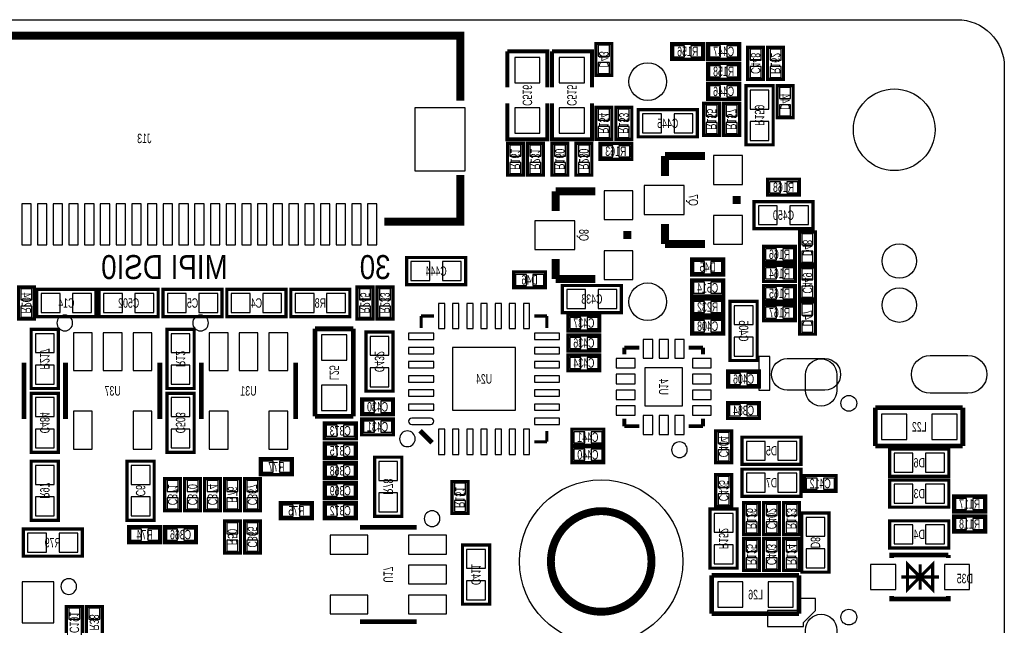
# Model space of a CAD drawing. Extents: x 0 to 85, y 0 to 56.
# Tile 8 of 8: x 53.7 to 85, y 36.7 to 56. Entities that reach past the tile are written whole.
import ezdxf
from ezdxf.enums import TextEntityAlignment as Align

# ---------------------------------------------------------------- set-up
doc = ezdxf.new("R2010")
doc.units = 0
for name, color, linetype in [('BG_OUTLINE', 12, 'CONTINUOUS'), ('BG_SILKSCREEN_BOTTOM', 150, 'CONTINUOUS'), ('PG_SILKSCREEN_BOTTOM', 150, 'CONTINUOUS'), ('PIN_BOTTOM', 202, 'CONTINUOUS'), ('RD_SILKSCREEN_BOTTOM', 150, 'CONTINUOUS')]:
    doc.layers.add(name, color=color, linetype=linetype)

msp = doc.modelspace()

# ---------------------------------------------------------------- linework, layer by layer
at = {"layer": 'BG_OUTLINE'}
msp.add_lwpolyline([(20.999958, 55.999888), (83.49996, 55.999888, -0.414214), (85.000084, 54.500018), (85.000084, 1.500124, -0.414249), (83.49996, 0), (1.500124, 0, -0.41426), (0, 1.500124), (0, 54.500018, -0.414229), (1.500124, 55.999888), (15.999968, 55.999888, -0.414239), (16.999966, 54.99989), (16.999966, 52.500022, 0.414244), (18.50009, 50.999898, 0.414203), (19.99996, 52.500022), (19.99996, 54.99989, -0.414224)], format="xyb", close=True, dxfattribs=at)
at = {"layer": 'BG_SILKSCREEN_BOTTOM'}
for points in [[(77.1906, 45.2882), (77.1906, 44.2214), (77.5462, 44.2214), (77.5462, 45.2882)], [(77.47, 36.703), (78.613, 36.703), (78.613, 36.83), (78.994, 37.211), (78.994, 37.592), (78.486, 37.592), (78.486, 37.211), (77.47, 37.211)]]:
    msp.add_lwpolyline(points, close=True, dxfattribs=at)
at = {"layer": 'PG_SILKSCREEN_BOTTOM'}
for points, const_width in [([(67.698036, 53.422982), (67.698036, 55.491888), (47.607931, 55.491888), (47.597949, 55.48188), (47.598051, 55.481779), (47.598051, 53.422982)], 0.254), ([(72.517, 55.245), (72.517, 54.229), (72.009, 54.229), (72.009, 55.245), (72.517, 55.245)], 0.1016), ([(74.422, 55.245), (75.438, 55.245), (75.438, 54.737), (74.422, 54.737), (74.422, 55.245)], 0.1016), ([(75.565, 55.245), (76.581, 55.245), (76.581, 54.737), (75.565, 54.737), (75.565, 55.245)], 0.1016), ([(76.835, 54.102), (76.835, 55.118), (77.343, 55.118), (77.343, 54.102), (76.835, 54.102)], 0.1016), ([(77.47, 54.102), (77.47, 55.118), (77.978, 55.118), (77.978, 54.102), (77.47, 54.102)], 0.1016), ([(70.46722, 53.848), (70.46722, 54.991), (69.19722, 54.991)], 0.127), ([(69.19722, 54.991), (69.19722, 53.848)], 0.127), ([(71.882, 53.848), (71.882, 54.991), (70.612, 54.991)], 0.127), ([(70.612, 54.991), (70.612, 53.848)], 0.127), ([(75.565, 54.61), (76.581, 54.61), (76.581, 54.102), (75.565, 54.102), (75.565, 54.61)], 0.1016), ([(75.565, 53.975), (76.581, 53.975), (76.581, 53.467), (75.565, 53.467), (75.565, 53.975)], 0.1016), ([(77.6478, 52.0192), (77.6478, 53.8988), (76.7842, 53.8988), (76.7842, 52.0192), (77.6478, 52.0192)], 0.1016), ([(77.7748, 52.8828), (77.7748, 53.8988), (78.2828, 53.8988), (78.2828, 52.8828), (77.7748, 52.8828)], 0.1016), ([(69.19722, 53.34), (69.19722, 52.197), (70.46722, 52.197), (70.46722, 53.34)], 0.127), ([(70.612, 53.34), (70.612, 52.197), (71.882, 52.197), (71.882, 53.34)], 0.127), ([(72.009, 52.197), (72.009, 53.213), (72.517, 53.213), (72.517, 52.197), (72.009, 52.197)], 0.1016), ([(72.644, 52.197), (72.644, 53.213), (73.152, 53.213), (73.152, 52.197), (72.644, 52.197)], 0.1016), ([(75.946, 53.34), (75.946, 52.324), (75.438, 52.324), (75.438, 53.34), (75.946, 53.34)], 0.1016), ([(76.581, 53.34), (76.581, 52.324), (76.073, 52.324), (76.073, 53.34), (76.581, 53.34)], 0.1016), ([(73.3552, 52.2732), (75.2348, 52.2732), (75.2348, 53.1368), (73.3552, 53.1368), (73.3552, 52.2732)], 0.1016), ([(69.19722, 51.054), (69.19722, 52.07), (69.70522, 52.07), (69.70522, 51.054), (69.19722, 51.054)], 0.1016), ([(69.83222, 51.054), (69.83222, 52.07), (70.34022, 52.07), (70.34022, 51.054), (69.83222, 51.054)], 0.1016), ([(70.612, 51.054), (70.612, 52.07), (71.12, 52.07), (71.12, 51.054), (70.612, 51.054)], 0.1016), ([(71.374, 51.054), (71.374, 52.07), (71.882, 52.07), (71.882, 51.054), (71.374, 51.054)], 0.1016), ([(72.136, 52.07), (73.152, 52.07), (73.152, 51.562), (72.136, 51.562), (72.136, 52.07)], 0.1016), ([(74.2061, 51.0286), (74.2061, 51.6636)], 0.254), ([(74.2061, 51.6636), (75.4761, 51.6636)], 0.254), ([(65.279143, 49.571885), (67.698036, 49.571885), (67.698036, 51.060782)], 0.254), ([(78.486, 50.419), (77.47, 50.419), (77.47, 50.927), (78.486, 50.927), (78.486, 50.419)], 0.1016), ([(70.7263, 49.911), (70.7263, 50.546)], 0.254), ([(70.7263, 50.546), (71.9963, 50.546)], 0.254), ([(76.4921, 50.3936), (76.4921, 50.1396)], 0.254), ([(77.0382, 49.3522), (78.9178, 49.3522), (78.9178, 50.2158), (77.0382, 50.2158), (77.0382, 49.3522)], 0.1016), ([(74.2061, 49.5046), (74.2061, 48.8696)], 0.254), ([(73.0123, 49.276), (73.0123, 49.022)], 0.254), ([(78.994, 49.2506), (78.994, 48.2346), (78.486, 48.2346), (78.486, 49.2506), (78.994, 49.2506)], 0.1016), ([(74.2061, 48.8696), (75.4761, 48.8696)], 0.254), ([(77.343, 48.7934), (78.359, 48.7934), (78.359, 48.2854), (77.343, 48.2854), (77.343, 48.7934)], 0.1016), ([(67.8688, 48.4378), (65.9892, 48.4378), (65.9892, 47.5742), (67.8688, 47.5742), (67.8688, 48.4378)], 0.1016), ([(70.7263, 48.387), (70.7263, 47.752)], 0.254), ([(76.073, 47.879), (75.057, 47.879), (75.057, 48.387), (76.073, 48.387), (76.073, 47.879)], 0.1016), ([(78.359, 47.6758), (77.343, 47.6758), (77.343, 48.1838), (78.359, 48.1838), (78.359, 47.6758)], 0.1016), ([(69.3928, 47.9806), (70.4088, 47.9806), (70.4088, 47.4726), (69.3928, 47.4726), (69.3928, 47.9806)], 0.1016), ([(78.994, 48.133), (78.994, 47.117), (78.486, 47.117), (78.486, 48.133), (78.994, 48.133)], 0.1016), ([(70.7263, 47.752), (71.9963, 47.752)], 0.254), ([(76.073, 47.2186), (75.057, 47.2186), (75.057, 47.7266), (76.073, 47.7266), (76.073, 47.2186)], 0.1016), ([(53.6448, 46.482), (53.6448, 47.498), (54.1528, 47.498), (54.1528, 46.482), (53.6448, 46.482)], 0.1016), ([(56.1086, 47.4218), (54.229, 47.4218), (54.229, 46.5582), (56.1086, 46.5582), (56.1086, 47.4218)], 0.1016), ([(56.2102, 46.5582), (58.0898, 46.5582), (58.0898, 47.4218), (56.2102, 47.4218), (56.2102, 46.5582)], 0.1016), ([(60.1218, 47.4218), (58.2422, 47.4218), (58.2422, 46.5582), (60.1218, 46.5582), (60.1218, 47.4218)], 0.1016), ([(60.2742, 46.5582), (62.1538, 46.5582), (62.1538, 47.4218), (60.2742, 47.4218), (60.2742, 46.5582)], 0.1016), ([(62.3062, 46.5582), (64.1858, 46.5582), (64.1858, 47.4218), (62.3062, 47.4218), (62.3062, 46.5582)], 0.1016), ([(64.4144, 46.482), (64.4144, 47.498), (64.9224, 47.498), (64.9224, 46.482), (64.4144, 46.482)], 0.1016), ([(65.0494, 46.482), (65.0494, 47.498), (65.5574, 47.498), (65.5574, 46.482), (65.0494, 46.482)], 0.1016), ([(70.9422, 46.6852), (72.8218, 46.6852), (72.8218, 47.5488), (70.9422, 47.5488), (70.9422, 46.6852)], 0.1016), ([(78.359, 47.0408), (77.343, 47.0408), (77.343, 47.5488), (78.359, 47.5488), (78.359, 47.0408)], 0.1016), ([(76.073, 46.609), (75.057, 46.609), (75.057, 47.117), (76.073, 47.117), (76.073, 46.609)], 0.1016), ([(77.1398, 45.1612), (77.1398, 47.0408), (76.2762, 47.0408), (76.2762, 45.1612), (77.1398, 45.1612)], 0.1016), ([(78.359, 46.4312), (77.343, 46.4312), (77.343, 46.9392), (78.359, 46.9392), (78.359, 46.4312)], 0.1016), ([(78.486, 45.9994), (78.486, 47.0154), (78.994, 47.0154), (78.994, 45.9994), (78.486, 45.9994)], 0.1016), ([(66.453004, 46.576996), (66.866287, 46.576996)], 0.100101), ([(66.453004, 46.576996), (66.453004, 46.191703)], 0.100101), ([(70.452996, 46.576996), (70.0532, 46.576996)], 0.100101), ([(70.452996, 46.576996), (70.452996, 46.191703)], 0.100101), ([(71.12, 46.609), (72.136, 46.609), (72.136, 46.101), (71.12, 46.101), (71.12, 46.609)], 0.1016), ([(75.057, 46.5074), (76.073, 46.5074), (76.073, 45.9994), (75.057, 45.9994), (75.057, 46.5074)], 0.1016), ([(54.9148, 44.2722), (54.9148, 46.1518), (54.0512, 46.1518), (54.0512, 44.2722), (54.9148, 44.2722)], 0.1016), ([(59.2328, 44.2722), (59.2328, 46.1518), (58.3692, 46.1518), (58.3692, 44.2722), (59.2328, 44.2722)], 0.1016), ([(64.29756, 46.16958), (63.07836, 46.16958)], 0.1524), ([(63.07836, 46.16958), (63.07836, 43.38828)], 0.1524), ([(64.29756, 43.38828), (64.29756, 46.16958)], 0.1524), ([(65.55994, 44.18584), (65.55994, 46.06544), (64.69634, 46.06544), (64.69634, 44.18584), (65.55994, 44.18584)], 0.1016), ([(71.12, 45.974), (72.136, 45.974), (72.136, 45.466), (71.12, 45.466), (71.12, 45.974)], 0.1016), ([(72.91799, 45.57301), (72.91799, 45.356907)], 0.127), ([(72.91799, 45.57301), (73.391192, 45.57301)], 0.127), ([(75.41801, 45.57301), (74.957407, 45.57301)], 0.127), ([(75.41801, 45.57301), (75.41801, 45.356907)], 0.127), ([(53.823997, 43.296002), (53.823997, 45.095998)], 0.150012), ([(55.142003, 45.095998), (55.142003, 43.296002)], 0.150012), ([(58.141997, 43.296002), (58.141997, 45.095998)], 0.150012), ([(59.460003, 45.095998), (59.460003, 43.296002)], 0.150012), ([(62.459997, 43.296002), (62.459997, 45.095998)], 0.150012), ([(71.12, 45.339), (72.136, 45.339), (72.136, 44.831), (71.12, 44.831), (71.12, 45.339)], 0.1016), ([(76.2, 44.827012), (77.216, 44.827012), (77.216, 44.319012), (76.2, 44.319012), (76.2, 44.827012)], 0.1016), ([(54.0512, 44.1198), (54.0512, 42.2402), (54.9148, 42.2402), (54.9148, 44.1198), (54.0512, 44.1198)], 0.1016), ([(58.3692, 44.1198), (58.3692, 42.2402), (59.2328, 42.2402), (59.2328, 44.1198), (58.3692, 44.1198)], 0.1016), ([(65.57518, 43.434), (64.55918, 43.434), (64.55918, 43.942), (65.57518, 43.942), (65.57518, 43.434)], 0.1016), ([(76.2, 43.826989), (77.216, 43.826989), (77.216, 43.318989), (76.2, 43.318989), (76.2, 43.826989)], 0.1016), ([(83.6803, 43.6626), (80.899, 43.6626)], 0.1524), ([(80.899, 43.6626), (80.899, 42.4434)], 0.1524), ([(83.6803, 42.4434), (83.6803, 43.6626)], 0.1524), ([(63.07836, 43.38828), (64.29756, 43.38828)], 0.1524), ([(63.373, 43.18), (64.389, 43.18), (64.389, 42.672), (63.373, 42.672), (63.373, 43.18)], 0.1016), ([(65.57518, 42.799), (64.55918, 42.799), (64.55918, 43.307), (65.57518, 43.307), (65.57518, 42.799)], 0.1016), ([(72.91799, 43.07299), (72.91799, 43.306695)], 0.127), ([(75.41801, 43.07299), (75.41801, 43.306695)], 0.127), ([(66.421, 42.926), (66.802, 42.545)], 0.1524), ([(70.452996, 42.577004), (70.452996, 42.920412)], 0.100101), ([(71.247, 42.9768), (72.263, 42.9768), (72.263, 42.4688), (71.247, 42.4688), (71.247, 42.9768)], 0.1016), ([(72.91799, 43.07299), (73.391192, 43.07299)], 0.127), ([(75.41801, 43.07299), (74.957407, 43.07299)], 0.127), ([(76.327, 42.926), (76.327, 41.91), (75.819, 41.91), (75.819, 42.926), (76.327, 42.926)], 0.1016), ([(63.373, 42.545), (64.389, 42.545), (64.389, 42.037), (63.373, 42.037), (63.373, 42.545)], 0.1016), ([(70.452996, 42.577004), (70.0532, 42.577004)], 0.100101), ([(76.6572, 41.8592), (78.5368, 41.8592), (78.5368, 42.7228), (76.6572, 42.7228), (76.6572, 41.8592)], 0.1016), ([(71.247, 42.418), (72.263, 42.418), (72.263, 41.91), (71.247, 41.91), (71.247, 42.418)], 0.1016), ([(80.899, 42.4434), (83.6803, 42.4434)], 0.1524), ([(81.3562, 41.4782), (83.2358, 41.4782), (83.2358, 42.3418), (81.3562, 42.3418), (81.3562, 41.4782)], 0.1016), ([(54.9148, 40.0812), (54.9148, 41.9608), (54.0512, 41.9608), (54.0512, 40.0812), (54.9148, 40.0812)], 0.1016), ([(57.0992, 41.9608), (57.0992, 40.0812), (57.9628, 40.0812), (57.9628, 41.9608), (57.0992, 41.9608)], 0.1016), ([(61.341, 42.037), (62.357, 42.037), (62.357, 41.529), (61.341, 41.529), (61.341, 42.037)], 0.1016), ([(64.9732, 42.0878), (64.9732, 40.2082), (65.8368, 40.2082), (65.8368, 42.0878), (64.9732, 42.0878)], 0.1016), ([(64.389, 41.402), (63.373, 41.402), (63.373, 41.91), (64.389, 41.91), (64.389, 41.402)], 0.1016), ([(76.6572, 40.8432), (78.5368, 40.8432), (78.5368, 41.7068), (76.6572, 41.7068), (76.6572, 40.8432)], 0.1016), ([(58.801, 41.402), (58.801, 40.386), (58.293, 40.386), (58.293, 41.402), (58.801, 41.402)], 0.1016), ([(59.436, 41.402), (59.436, 40.386), (58.928, 40.386), (58.928, 41.402), (59.436, 41.402)], 0.1016), ([(60.071, 41.402), (60.071, 40.386), (59.563, 40.386), (59.563, 41.402), (60.071, 41.402)], 0.1016), ([(60.198, 40.386), (60.198, 41.402), (60.706, 41.402), (60.706, 40.386), (60.198, 40.386)], 0.1016), ([(61.341, 41.402), (61.341, 40.386), (60.833, 40.386), (60.833, 41.402), (61.341, 41.402)], 0.1016), ([(67.43446, 40.2971), (67.43446, 41.3131), (67.94246, 41.3131), (67.94246, 40.2971), (67.43446, 40.2971)], 0.1016), ([(75.819, 40.513), (75.819, 41.529), (76.327, 41.529), (76.327, 40.513), (75.819, 40.513)], 0.1016), ([(79.6544, 40.9956), (78.6384, 40.9956), (78.6384, 41.5036), (79.6544, 41.5036), (79.6544, 40.9956)], 0.1016), ([(81.3562, 40.495245), (83.2358, 40.495245), (83.2358, 41.358845), (81.3562, 41.358845), (81.3562, 40.495245)], 0.1016), ([(64.389, 40.767), (63.373, 40.767), (63.373, 41.275), (64.389, 41.275), (64.389, 40.767)], 0.1016), ([(83.3882, 40.850845), (84.4042, 40.850845), (84.4042, 40.342845), (83.3882, 40.342845), (83.3882, 40.850845)], 0.1016), ([(61.976, 40.64), (62.992, 40.64), (62.992, 40.132), (61.976, 40.132), (61.976, 40.64)], 0.1016), ([(64.389, 40.132), (63.373, 40.132), (63.373, 40.64), (64.389, 40.64), (64.389, 40.132)], 0.1016), ([(75.6412, 40.4368), (75.6412, 38.5572), (76.5048, 38.5572), (76.5048, 40.4368), (75.6412, 40.4368)], 0.1016), ([(77.216, 40.64), (77.216, 39.624), (76.708, 39.624), (76.708, 40.64), (77.216, 40.64)], 0.1016), ([(77.851, 40.64), (77.851, 39.624), (77.343, 39.624), (77.343, 40.64), (77.851, 40.64)], 0.1016), ([(78.486, 40.64), (78.486, 39.624), (77.978, 39.624), (77.978, 40.64), (78.486, 40.64)], 0.1016), ([(60.198, 39.0398), (60.198, 40.0558), (60.706, 40.0558), (60.706, 39.0398), (60.198, 39.0398)], 0.1016), ([(61.341, 40.0558), (61.341, 39.0398), (60.833, 39.0398), (60.833, 40.0558), (61.341, 40.0558)], 0.1016), ([(79.4258, 38.4302), (79.4258, 40.3098), (78.5622, 40.3098), (78.5622, 38.4302), (79.4258, 38.4302)], 0.1016), ([(81.3562, 39.199845), (83.2358, 39.199845), (83.2358, 40.063445), (81.3562, 40.063445), (81.3562, 39.199845)], 0.1016), ([(83.3882, 40.215845), (84.4042, 40.215845), (84.4042, 39.707845), (83.3882, 39.707845), (83.3882, 40.215845)], 0.1016), ([(53.7972, 38.9382), (55.6768, 38.9382), (55.6768, 39.8018), (53.7972, 39.8018), (53.7972, 38.9382)], 0.1016), ([(58.166, 39.37), (57.15, 39.37), (57.15, 39.878), (58.166, 39.878), (58.166, 39.37)], 0.1016), ([(58.293, 39.878), (59.309, 39.878), (59.309, 39.37), (58.293, 39.37), (58.293, 39.878)], 0.1016), ([(66.304998, 39.853997), (64.505002, 39.853997)], 0.150012), ([(76.708, 38.481), (76.708, 39.497), (77.216, 39.497), (77.216, 38.481), (76.708, 38.481)], 0.1016), ([(77.343, 38.481), (77.343, 39.497), (77.851, 39.497), (77.851, 38.481), (77.343, 38.481)], 0.1016), ([(77.978, 38.481), (77.978, 39.497), (78.486, 39.497), (78.486, 38.481), (77.978, 38.481)], 0.1016), ([(67.7672, 39.2938), (67.7672, 37.4142), (68.6308, 37.4142), (68.6308, 39.2938), (67.7672, 39.2938)], 0.1016), ([(83.221398, 38.976986), (81.421402, 38.976986), (81.421402, 38.876986)], 0.150012), ([(83.221398, 38.976986), (83.221398, 38.876986)], 0.150012), ([(82.3214, 38.276987), (82.721399, 37.876988), (82.721399, 38.676986), (82.3214, 38.276987), (81.921401, 38.676986), (81.921401, 37.876988), (82.3214, 38.276987)], 0.1), ([(82.3214, 37.876988), (82.3214, 38.676986)], 0.1), ([(78.4733, 38.3286), (75.692, 38.3286)], 0.1524), ([(75.692, 38.3286), (75.692, 37.1094)], 0.1524), ([(78.4733, 37.1094), (78.4733, 38.3286)], 0.1524), ([(82.921399, 38.276987), (81.721401, 38.276987)], 0.1), ([(83.221398, 37.676988), (83.221398, 37.576989), (81.421402, 37.576989), (81.421402, 37.676988)], 0.150012), ([(55.6768, 37.338), (55.6768, 36.322), (55.1688, 36.322), (55.1688, 37.338), (55.6768, 37.338)], 0.1016), ([(56.3118, 37.338), (56.3118, 36.322), (55.8038, 36.322), (55.8038, 37.338), (56.3118, 37.338)], 0.1016), ([(75.692, 37.1094), (78.4733, 37.1094)], 0.1524), ([(64.505002, 36.854003), (66.304998, 36.854003)], 0.150012)]:
    msp.add_lwpolyline(points, dxfattribs=dict(at, const_width=const_width))
for points in [[(55.367987, 46.355, 1), (54.868009, 46.355009, 1)], [(59.685987, 46.355, 1), (59.186009, 46.355009, 1)], [(66.264587, 42.672, 1), (65.764602, 42.671994, 1)], [(74.917986, 42.323004, 1), (74.418014, 42.322996, 1)], [(67.051987, 40.132, 1), (66.552022, 40.132004, 1)], [(55.494987, 37.973, 1), (54.99502, 37.973005, 1)]]:
    msp.add_lwpolyline(points, format="xyb", close=True, dxfattribs=at)
at = {"layer": 'PG_SILKSCREEN_BOTTOM', "const_width": 0.250012}
msp.add_lwpolyline([(73.778593, 38.770306, 0.999996), (70.578599, 38.770306, 1.000004), (73.778593, 38.770306)], format="xyb", dxfattribs=at)
at = {"layer": 'PIN_BOTTOM'}
for points in [[(72.438006, 55.187088), (72.087994, 55.187088), (72.087994, 54.837076), (72.438006, 54.837076)], [(74.479912, 55.166006), (74.479912, 54.815994), (74.829924, 54.815994), (74.829924, 55.166006)], [(75.030076, 55.166006), (75.030076, 54.815994), (75.380088, 54.815994), (75.380088, 55.166006)], [(75.622887, 55.166006), (75.622887, 54.815994), (75.972899, 54.815994), (75.972899, 55.166006)], [(76.173101, 55.166006), (76.173101, 54.815994), (76.523113, 54.815994), (76.523113, 55.166006)], [(76.913994, 54.710101), (77.264006, 54.710101), (77.264006, 55.060113), (76.913994, 55.060113)], [(77.548994, 54.710076), (77.899006, 54.710076), (77.899006, 55.060088), (77.548994, 55.060088)], [(70.23227, 54.79415), (69.43217, 54.79415), (69.43217, 53.99405), (70.23227, 53.99405)], [(71.64705, 54.79415), (70.84695, 54.79415), (70.84695, 53.99405), (71.64705, 53.99405)], [(72.438006, 54.636924), (72.087994, 54.636924), (72.087994, 54.286912), (72.438006, 54.286912)], [(75.622912, 54.531006), (75.622912, 54.180994), (75.972924, 54.180994), (75.972924, 54.531006)], [(76.173076, 54.531006), (76.173076, 54.180994), (76.523088, 54.180994), (76.523088, 54.531006)], [(76.913994, 54.159887), (77.264006, 54.159887), (77.264006, 54.509899), (76.913994, 54.509899)], [(77.548994, 54.159912), (77.899006, 54.159912), (77.899006, 54.509924), (77.548994, 54.509924)], [(75.622887, 53.896006), (75.622887, 53.545994), (75.972899, 53.545994), (75.972899, 53.896006)], [(76.173101, 53.896006), (76.173101, 53.545994), (76.523113, 53.545994), (76.523113, 53.896006)], [(76.916305, 53.159203), (77.515695, 53.159203), (77.515695, 53.758592), (76.916305, 53.758592)], [(77.853794, 53.490876), (78.203806, 53.490876), (78.203806, 53.840888), (77.853794, 53.840888)], [(75.867006, 53.282088), (75.516994, 53.282088), (75.516994, 52.932076), (75.867006, 52.932076)], [(76.502006, 53.282088), (76.151994, 53.282088), (76.151994, 52.932076), (76.502006, 52.932076)], [(77.853794, 52.940712), (78.203806, 52.940712), (78.203806, 53.290724), (77.853794, 53.290724)], [(66.248001, 53.191893), (66.248001, 51.191897), (67.847896, 51.191897), (67.847896, 53.191893)], [(70.23227, 53.19395), (69.43217, 53.19395), (69.43217, 52.39385), (70.23227, 52.39385)], [(71.64705, 53.19395), (70.84695, 53.19395), (70.84695, 52.39385), (71.64705, 52.39385)], [(72.087994, 52.805076), (72.438006, 52.805076), (72.438006, 53.155088), (72.087994, 53.155088)], [(72.722994, 52.805076), (73.073006, 52.805076), (73.073006, 53.155088), (72.722994, 53.155088)], [(73.495408, 53.004695), (73.495408, 52.405305), (74.094797, 52.405305), (74.094797, 53.004695)], [(74.495203, 53.004695), (74.495203, 52.405305), (75.094592, 52.405305), (75.094592, 53.004695)], [(75.867006, 52.731924), (75.516994, 52.731924), (75.516994, 52.381912), (75.867006, 52.381912)], [(76.502006, 52.731924), (76.151994, 52.731924), (76.151994, 52.381912), (76.502006, 52.381912)], [(76.916305, 52.159408), (77.515695, 52.159408), (77.515695, 52.758797), (76.916305, 52.758797)], [(72.087994, 52.254912), (72.438006, 52.254912), (72.438006, 52.604924), (72.087994, 52.604924)], [(72.722994, 52.254912), (73.073006, 52.254912), (73.073006, 52.604924), (72.722994, 52.604924)], [(69.276214, 51.662076), (69.626226, 51.662076), (69.626226, 52.012088), (69.276214, 52.012088)], [(69.911214, 51.662076), (70.261226, 51.662076), (70.261226, 52.012088), (69.911214, 52.012088)], [(70.690994, 51.662076), (71.041006, 51.662076), (71.041006, 52.012088), (70.690994, 52.012088)], [(71.452994, 51.662076), (71.803006, 51.662076), (71.803006, 52.012088), (71.452994, 52.012088)], [(72.193912, 51.991006), (72.193912, 51.640994), (72.543924, 51.640994), (72.543924, 51.991006)], [(72.744076, 51.991006), (72.744076, 51.640994), (73.094088, 51.640994), (73.094088, 51.991006)], [(76.6699, 51.6763), (75.7555, 51.6763), (75.7555, 50.7619), (76.6699, 50.7619)], [(69.276214, 51.111912), (69.626226, 51.111912), (69.626226, 51.461924), (69.276214, 51.461924)], [(69.911214, 51.111912), (70.261226, 51.111912), (70.261226, 51.461924), (69.911214, 51.461924)], [(70.690994, 51.111912), (71.041006, 51.111912), (71.041006, 51.461924), (70.690994, 51.461924)], [(71.452994, 51.111912), (71.803006, 51.111912), (71.803006, 51.461924), (71.452994, 51.461924)], [(77.877924, 50.497994), (77.877924, 50.848006), (77.527912, 50.848006), (77.527912, 50.497994)], [(78.428088, 50.497994), (78.428088, 50.848006), (78.078076, 50.848006), (78.078076, 50.497994)], [(73.1901, 50.5587), (72.2757, 50.5587), (72.2757, 49.6443), (73.1901, 49.6443)], [(74.8157, 50.7238), (73.5457, 50.7238), (73.5457, 49.8094), (74.8157, 49.8094)], [(53.74814, 50.141873), (53.74814, 48.841876), (54.048139, 48.841876), (54.048139, 50.141873)], [(54.248037, 50.141873), (54.248037, 48.841876), (54.548037, 48.841876), (54.548037, 50.141873)], [(54.748138, 50.141873), (54.748138, 48.841876), (55.048137, 48.841876), (55.048137, 50.141873)], [(55.248035, 50.141873), (55.248035, 48.841876), (55.548035, 48.841876), (55.548035, 50.141873)], [(55.748136, 50.141873), (55.748136, 48.841876), (56.048135, 48.841876), (56.048135, 50.141873)], [(56.248033, 50.141873), (56.248033, 48.841876), (56.548033, 48.841876), (56.548033, 50.141873)], [(56.748134, 50.141873), (56.748134, 48.841876), (57.048133, 48.841876), (57.048133, 50.141873)], [(57.248031, 50.141873), (57.248031, 48.841876), (57.548031, 48.841876), (57.548031, 50.141873)], [(57.748132, 50.141873), (57.748132, 48.841876), (58.048131, 48.841876), (58.048131, 50.141873)], [(58.248029, 50.141873), (58.248029, 48.841876), (58.548029, 48.841876), (58.548029, 50.141873)], [(58.74813, 50.141873), (58.74813, 48.841876), (59.048129, 48.841876), (59.048129, 50.141873)], [(59.248053, 50.141873), (59.248053, 48.841876), (59.548052, 48.841876), (59.548052, 50.141873)], [(59.748153, 50.141873), (59.748153, 48.841876), (60.048153, 48.841876), (60.048153, 50.141873)], [(60.248051, 50.141873), (60.248051, 48.841876), (60.54805, 48.841876), (60.54805, 50.141873)], [(60.748151, 50.141873), (60.748151, 48.841876), (61.048151, 48.841876), (61.048151, 50.141873)], [(61.248049, 50.141873), (61.248049, 48.841876), (61.548048, 48.841876), (61.548048, 50.141873)], [(61.748149, 50.141873), (61.748149, 48.841876), (62.048149, 48.841876), (62.048149, 50.141873)], [(62.248047, 50.141873), (62.248047, 48.841876), (62.548046, 48.841876), (62.548046, 50.141873)], [(62.748147, 50.141873), (62.748147, 48.841876), (63.048147, 48.841876), (63.048147, 50.141873)], [(63.248045, 50.141873), (63.248045, 48.841876), (63.548044, 48.841876), (63.548044, 50.141873)], [(63.748145, 50.141873), (63.748145, 48.841876), (64.048145, 48.841876), (64.048145, 50.141873)], [(64.247941, 50.141873), (64.247941, 48.841876), (64.54794, 48.841876), (64.54794, 50.141873)], [(64.748143, 50.141873), (64.748143, 48.841876), (65.048143, 48.841876), (65.048143, 50.141873)], [(77.178408, 50.083695), (77.178408, 49.484305), (77.777797, 49.484305), (77.777797, 50.083695)], [(78.178203, 50.083695), (78.178203, 49.484305), (78.777592, 49.484305), (78.777592, 50.083695)], [(71.3359, 49.6062), (70.0659, 49.6062), (70.0659, 48.6918), (71.3359, 48.6918)], [(76.6699, 49.7713), (75.7555, 49.7713), (75.7555, 48.8569), (76.6699, 48.8569)], [(78.915006, 49.192688), (78.564994, 49.192688), (78.564994, 48.842676), (78.915006, 48.842676)], [(73.1901, 48.6537), (72.2757, 48.6537), (72.2757, 47.7393), (73.1901, 47.7393)], [(77.400912, 48.714406), (77.400912, 48.364394), (77.750924, 48.364394), (77.750924, 48.714406)], [(77.951076, 48.714406), (77.951076, 48.364394), (78.301088, 48.364394), (78.301088, 48.714406)], [(78.915006, 48.642524), (78.564994, 48.642524), (78.564994, 48.292512), (78.915006, 48.292512)], [(66.728797, 47.706305), (66.728797, 48.305695), (66.129408, 48.305695), (66.129408, 47.706305)], [(67.728592, 47.706305), (67.728592, 48.305695), (67.129203, 48.305695), (67.129203, 47.706305)], [(75.464924, 47.957994), (75.464924, 48.308006), (75.114912, 48.308006), (75.114912, 47.957994)], [(76.015088, 47.957994), (76.015088, 48.308006), (75.665076, 48.308006), (75.665076, 47.957994)], [(77.750924, 47.754794), (77.750924, 48.104806), (77.400912, 48.104806), (77.400912, 47.754794)], [(78.301088, 47.754794), (78.301088, 48.104806), (77.951076, 48.104806), (77.951076, 47.754794)], [(78.915006, 48.075113), (78.564994, 48.075113), (78.564994, 47.725101), (78.915006, 47.725101)], [(69.450712, 47.901606), (69.450712, 47.551594), (69.800724, 47.551594), (69.800724, 47.901606)], [(70.000876, 47.901606), (70.000876, 47.551594), (70.350888, 47.551594), (70.350888, 47.901606)], [(75.464899, 47.297594), (75.464899, 47.647606), (75.114887, 47.647606), (75.114887, 47.297594)], [(76.015113, 47.297594), (76.015113, 47.647606), (75.665101, 47.647606), (75.665101, 47.297594)], [(53.723794, 47.090076), (54.073806, 47.090076), (54.073806, 47.440088), (53.723794, 47.440088)], [(54.968597, 46.690305), (54.968597, 47.289695), (54.369208, 47.289695), (54.369208, 46.690305)], [(55.968392, 46.690305), (55.968392, 47.289695), (55.369003, 47.289695), (55.369003, 46.690305)], [(56.350408, 47.289695), (56.350408, 46.690305), (56.949797, 46.690305), (56.949797, 47.289695)], [(57.350203, 47.289695), (57.350203, 46.690305), (57.949592, 46.690305), (57.949592, 47.289695)], [(58.981797, 46.690305), (58.981797, 47.289695), (58.382408, 47.289695), (58.382408, 46.690305)], [(59.981592, 46.690305), (59.981592, 47.289695), (59.382203, 47.289695), (59.382203, 46.690305)], [(60.414408, 47.289695), (60.414408, 46.690305), (61.013797, 46.690305), (61.013797, 47.289695)], [(61.414203, 47.289695), (61.414203, 46.690305), (62.013592, 46.690305), (62.013592, 47.289695)], [(62.446408, 47.289695), (62.446408, 46.690305), (63.045797, 46.690305), (63.045797, 47.289695)], [(63.446203, 47.289695), (63.446203, 46.690305), (64.045592, 46.690305), (64.045592, 47.289695)], [(64.493394, 47.090076), (64.843406, 47.090076), (64.843406, 47.440088), (64.493394, 47.440088)], [(65.128394, 47.090076), (65.478406, 47.090076), (65.478406, 47.440088), (65.128394, 47.440088)], [(71.082408, 47.416695), (71.082408, 46.817305), (71.681797, 46.817305), (71.681797, 47.416695)], [(72.082203, 47.416695), (72.082203, 46.817305), (72.681592, 46.817305), (72.681592, 47.416695)], [(77.750924, 47.119794), (77.750924, 47.469806), (77.400912, 47.469806), (77.400912, 47.119794)], [(78.301088, 47.119794), (78.301088, 47.469806), (77.951076, 47.469806), (77.951076, 47.119794)], [(78.915006, 47.524899), (78.564994, 47.524899), (78.564994, 47.174887), (78.915006, 47.174887)], [(67.00299, 46.976995), (67.00299, 46.176997), (67.20299, 46.176997), (67.20299, 46.976995)], [(67.453104, 46.976995), (67.453104, 46.176997), (67.653103, 46.176997), (67.653103, 46.976995)], [(67.902912, 46.976995), (67.902912, 46.176997), (68.102912, 46.176997), (68.102912, 46.976995)], [(68.353, 46.976995), (68.353, 46.176997), (68.553, 46.176997), (68.553, 46.976995)], [(68.803088, 46.976995), (68.803088, 46.176997), (69.003088, 46.176997), (69.003088, 46.976995)], [(69.252897, 46.976995), (69.252897, 46.176997), (69.452896, 46.176997), (69.452896, 46.976995)], [(69.70301, 46.976995), (69.70301, 46.176997), (69.90301, 46.176997), (69.90301, 46.976995)], [(75.464924, 46.687994), (75.464924, 47.038006), (75.114912, 47.038006), (75.114912, 46.687994)], [(76.015088, 46.687994), (76.015088, 47.038006), (75.665076, 47.038006), (75.665076, 46.687994)], [(53.723794, 46.539912), (54.073806, 46.539912), (54.073806, 46.889924), (53.723794, 46.889924)], [(64.493394, 46.539912), (64.843406, 46.539912), (64.843406, 46.889924), (64.493394, 46.889924)], [(65.128394, 46.539912), (65.478406, 46.539912), (65.478406, 46.889924), (65.128394, 46.889924)], [(76.408305, 46.301203), (77.007695, 46.301203), (77.007695, 46.900592), (76.408305, 46.900592)], [(77.750924, 46.510194), (77.750924, 46.860206), (77.400912, 46.860206), (77.400912, 46.510194)], [(78.301088, 46.510194), (78.301088, 46.860206), (77.951076, 46.860206), (77.951076, 46.510194)], [(78.564994, 46.607476), (78.915006, 46.607476), (78.915006, 46.957488), (78.564994, 46.957488)], [(71.177887, 46.530006), (71.177887, 46.179994), (71.527899, 46.179994), (71.527899, 46.530006)], [(71.728101, 46.530006), (71.728101, 46.179994), (72.078113, 46.179994), (72.078113, 46.530006)], [(75.114887, 46.428406), (75.114887, 46.078394), (75.464899, 46.078394), (75.464899, 46.428406)], [(75.665101, 46.428406), (75.665101, 46.078394), (76.015113, 46.078394), (76.015113, 46.428406)], [(78.564994, 46.057312), (78.915006, 46.057312), (78.915006, 46.407324), (78.564994, 46.407324)], [(55.392295, 46.045463), (55.392295, 44.846557), (55.991684, 44.846557), (55.991684, 46.045463)], [(56.342305, 46.045463), (56.342305, 44.846557), (56.941695, 44.846557), (56.941695, 46.045463)], [(57.292316, 46.045463), (57.292316, 44.846557), (57.891705, 44.846557), (57.891705, 46.045463)], [(59.710295, 46.045463), (59.710295, 44.846557), (60.309684, 44.846557), (60.309684, 46.045463)], [(60.660305, 46.045463), (60.660305, 44.846557), (61.259695, 44.846557), (61.259695, 46.045463)], [(61.610316, 46.045463), (61.610316, 44.846557), (62.209705, 44.846557), (62.209705, 46.045463)], [(54.183305, 45.412203), (54.782695, 45.412203), (54.782695, 46.011592), (54.183305, 46.011592)], [(58.501305, 45.412203), (59.100695, 45.412203), (59.100695, 46.011592), (58.501305, 46.011592)], [(63.28791, 45.17263), (64.08801, 45.17263), (64.08801, 45.97273), (63.28791, 45.97273)], [(64.828445, 45.325843), (65.427835, 45.325843), (65.427835, 45.925232), (64.828445, 45.925232)], [(66.053005, 46.02701), (66.053005, 45.82701), (66.853003, 45.82701), (66.853003, 46.02701)], [(70.052997, 46.02701), (70.052997, 45.82701), (70.852995, 45.82701), (70.852995, 46.02701)], [(71.177887, 45.895006), (71.177887, 45.544994), (71.527899, 45.544994), (71.527899, 45.895006)], [(71.728101, 45.895006), (71.728101, 45.544994), (72.078113, 45.544994), (72.078113, 45.895006)], [(73.518001, 45.233006), (73.818001, 45.233006), (73.818001, 45.833005), (73.518001, 45.833005)], [(74.018, 45.233006), (74.318, 45.233006), (74.318, 45.833005), (74.018, 45.833005)], [(74.517999, 45.233006), (74.817999, 45.233006), (74.817999, 45.833005), (74.517999, 45.833005)], [(76.408305, 45.301408), (77.007695, 45.301408), (77.007695, 45.900797), (76.408305, 45.900797)], [(66.053005, 45.576896), (66.053005, 45.376897), (66.853003, 45.376897), (66.853003, 45.576896)], [(67.453002, 45.576998), (67.453002, 43.577002), (69.452998, 43.577002), (69.452998, 45.576998)], [(70.052997, 45.576896), (70.052997, 45.376897), (70.852995, 45.376897), (70.852995, 45.576896)], [(66.053005, 45.127088), (66.053005, 44.927088), (66.853003, 44.927088), (66.853003, 45.127088)], [(70.052997, 45.127088), (70.052997, 44.927088), (70.852995, 44.927088), (70.852995, 45.127088)], [(71.177887, 45.260006), (71.177887, 44.909994), (71.527899, 44.909994), (71.527899, 45.260006)], [(71.728101, 45.260006), (71.728101, 44.909994), (72.078113, 44.909994), (72.078113, 45.260006)], [(72.657995, 44.923011), (73.257994, 44.923011), (73.257994, 45.223011), (72.657995, 45.223011)], [(75.078006, 44.923011), (75.678005, 44.923011), (75.678005, 45.223011), (75.078006, 45.223011)], [(54.183305, 44.412408), (54.782695, 44.412408), (54.782695, 45.011797), (54.183305, 45.011797)], [(58.501305, 44.412408), (59.100695, 44.412408), (59.100695, 45.011797), (58.501305, 45.011797)], [(64.828445, 44.326048), (65.427835, 44.326048), (65.427835, 44.925437), (64.828445, 44.925437)], [(73.568001, 43.723001), (74.767999, 43.723001), (74.767999, 44.922999), (73.568001, 44.922999)], [(66.053005, 44.677), (66.053005, 44.477), (66.853003, 44.477), (66.853003, 44.677)], [(70.052997, 44.677), (70.052997, 44.477), (70.852995, 44.477), (70.852995, 44.677)], [(72.657995, 44.423012), (73.257994, 44.423012), (73.257994, 44.723012), (72.657995, 44.723012)], [(75.078006, 44.423012), (75.678005, 44.423012), (75.678005, 44.723012), (75.078006, 44.723012)], [(76.257887, 44.748018), (76.257887, 44.398006), (76.607899, 44.398006), (76.607899, 44.748018)], [(76.808101, 44.748018), (76.808101, 44.398006), (77.158113, 44.398006), (77.158113, 44.748018)], [(63.28791, 43.57243), (64.08801, 43.57243), (64.08801, 44.37253), (63.28791, 44.37253)], [(66.053005, 44.226912), (66.053005, 44.026912), (66.853003, 44.026912), (66.853003, 44.226912)], [(70.052997, 44.226912), (70.052997, 44.026912), (70.852995, 44.026912), (70.852995, 44.226912)], [(72.657995, 43.922988), (73.257994, 43.922988), (73.257994, 44.222987), (72.657995, 44.222987)], [(75.078006, 43.922988), (75.678005, 43.922988), (75.678005, 44.222987), (75.078006, 44.222987)], [(54.782695, 43.979592), (54.183305, 43.979592), (54.183305, 43.380203), (54.782695, 43.380203)], [(59.100695, 43.979592), (58.501305, 43.979592), (58.501305, 43.380203), (59.100695, 43.380203)], [(64.967079, 43.512994), (64.967079, 43.863006), (64.617067, 43.863006), (64.617067, 43.512994)], [(65.517293, 43.512994), (65.517293, 43.863006), (65.167281, 43.863006), (65.167281, 43.512994)], [(55.392295, 43.545443), (55.392295, 42.346537), (55.991684, 42.346537), (55.991684, 43.545443)], [(57.292316, 43.545443), (57.292316, 42.346537), (57.891705, 42.346537), (57.891705, 43.545443)], [(59.710295, 43.545443), (59.710295, 42.346537), (60.309684, 42.346537), (60.309684, 43.545443)], [(61.610316, 43.545443), (61.610316, 42.346537), (62.209705, 42.346537), (62.209705, 43.545443)], [(66.053005, 43.777103), (66.053005, 43.577104), (66.853003, 43.577104), (66.853003, 43.777103)], [(70.052997, 43.777103), (70.052997, 43.577104), (70.852995, 43.577104), (70.852995, 43.777103)], [(72.657995, 43.422989), (73.257994, 43.422989), (73.257994, 43.722989), (72.657995, 43.722989)], [(75.078006, 43.422989), (75.678005, 43.422989), (75.678005, 43.722989), (75.078006, 43.722989)], [(76.257887, 43.747995), (76.257887, 43.397983), (76.607899, 43.397983), (76.607899, 43.747995)], [(76.808101, 43.747995), (76.808101, 43.397983), (77.158113, 43.397983), (77.158113, 43.747995)], [(64.967079, 42.877994), (64.967079, 43.228006), (64.617067, 43.228006), (64.617067, 42.877994)], [(65.517293, 42.877994), (65.517293, 43.228006), (65.167281, 43.228006), (65.167281, 42.877994)], [(70.052997, 43.32699), (70.052997, 43.12699), (70.852995, 43.12699), (70.852995, 43.32699)], [(73.518001, 42.812995), (73.818001, 42.812995), (73.818001, 43.412994), (73.518001, 43.412994)], [(74.018, 42.812995), (74.318, 42.812995), (74.318, 43.412994), (74.018, 43.412994)], [(74.517999, 42.812995), (74.817999, 42.812995), (74.817999, 43.412994), (74.517999, 43.412994)], [(81.89595, 42.65295), (81.89595, 43.45305), (81.09585, 43.45305), (81.09585, 42.65295)], [(83.49615, 42.65295), (83.49615, 43.45305), (82.69605, 43.45305), (82.69605, 42.65295)], [(54.782695, 42.979797), (54.183305, 42.979797), (54.183305, 42.380408), (54.782695, 42.380408)], [(59.100695, 42.979797), (58.501305, 42.979797), (58.501305, 42.380408), (59.100695, 42.380408)], [(63.430887, 43.101006), (63.430887, 42.750994), (63.780899, 42.750994), (63.780899, 43.101006)], [(63.981101, 43.101006), (63.981101, 42.750994), (64.331113, 42.750994), (64.331113, 43.101006)], [(67.00299, 42.977003), (67.00299, 42.177005), (67.20299, 42.177005), (67.20299, 42.977003)], [(67.453104, 42.977003), (67.453104, 42.177005), (67.653103, 42.177005), (67.653103, 42.977003)], [(67.902912, 42.977003), (67.902912, 42.177005), (68.102912, 42.177005), (68.102912, 42.977003)], [(68.353, 42.977003), (68.353, 42.177005), (68.553, 42.177005), (68.553, 42.977003)], [(68.803088, 42.977003), (68.803088, 42.177005), (69.003088, 42.177005), (69.003088, 42.977003)], [(69.252897, 42.977003), (69.252897, 42.177005), (69.452896, 42.177005), (69.452896, 42.977003)], [(69.70301, 42.977003), (69.70301, 42.177005), (69.90301, 42.177005), (69.90301, 42.977003)], [(71.304887, 42.897806), (71.304887, 42.547794), (71.654899, 42.547794), (71.654899, 42.897806)], [(71.855101, 42.897806), (71.855101, 42.547794), (72.205113, 42.547794), (72.205113, 42.897806)], [(76.248006, 42.868113), (75.897994, 42.868113), (75.897994, 42.518101), (76.248006, 42.518101)], [(76.797433, 42.590695), (76.797433, 41.991305), (77.396823, 41.991305), (77.396823, 42.590695)], [(77.797177, 42.590695), (77.797177, 41.991305), (78.396567, 41.991305), (78.396567, 42.590695)], [(63.430887, 42.466006), (63.430887, 42.115994), (63.780899, 42.115994), (63.780899, 42.466006)], [(63.981101, 42.466006), (63.981101, 42.115994), (64.331113, 42.115994), (64.331113, 42.466006)], [(71.304887, 42.339006), (71.304887, 41.988994), (71.654899, 41.988994), (71.654899, 42.339006)], [(71.855101, 42.339006), (71.855101, 41.988994), (72.205113, 41.988994), (72.205113, 42.339006)], [(76.248006, 42.317899), (75.897994, 42.317899), (75.897994, 41.967887), (76.248006, 41.967887)], [(81.496433, 42.209695), (81.496433, 41.610305), (82.095823, 41.610305), (82.095823, 42.209695)], [(82.496177, 42.209695), (82.496177, 41.610305), (83.095567, 41.610305), (83.095567, 42.209695)], [(54.183305, 41.221203), (54.782695, 41.221203), (54.782695, 41.820592), (54.183305, 41.820592)], [(57.830695, 41.820592), (57.231305, 41.820592), (57.231305, 41.221203), (57.830695, 41.221203)], [(61.398912, 41.958006), (61.398912, 41.607994), (61.748924, 41.607994), (61.748924, 41.958006)], [(61.949076, 41.958006), (61.949076, 41.607994), (62.299088, 41.607994), (62.299088, 41.958006)], [(63.780899, 41.480994), (63.780899, 41.831006), (63.430887, 41.831006), (63.430887, 41.480994)], [(64.331113, 41.480994), (64.331113, 41.831006), (63.981101, 41.831006), (63.981101, 41.480994)], [(65.704695, 41.947592), (65.105305, 41.947592), (65.105305, 41.348203), (65.704695, 41.348203)], [(58.722006, 41.344113), (58.371994, 41.344113), (58.371994, 40.994101), (58.722006, 40.994101)], [(59.357006, 41.344113), (59.006994, 41.344113), (59.006994, 40.994101), (59.357006, 40.994101)], [(59.992006, 41.344113), (59.641994, 41.344113), (59.641994, 40.994101), (59.992006, 40.994101)], [(60.276994, 40.994076), (60.627006, 40.994076), (60.627006, 41.344088), (60.276994, 41.344088)], [(61.262006, 41.344113), (60.911994, 41.344113), (60.911994, 40.994101), (61.262006, 40.994101)], [(75.897994, 41.121101), (76.248006, 41.121101), (76.248006, 41.471113), (75.897994, 41.471113)], [(76.797433, 41.574695), (76.797433, 40.975305), (77.396823, 40.975305), (77.396823, 41.574695)], [(77.797177, 41.574695), (77.797177, 40.975305), (78.396567, 40.975305), (78.396567, 41.574695)], [(79.046299, 41.074594), (79.046299, 41.424606), (78.696287, 41.424606), (78.696287, 41.074594)], [(79.596513, 41.074594), (79.596513, 41.424606), (79.246501, 41.424606), (79.246501, 41.074594)], [(63.780899, 40.845994), (63.780899, 41.196006), (63.430887, 41.196006), (63.430887, 40.845994)], [(64.331113, 40.845994), (64.331113, 41.196006), (63.981101, 41.196006), (63.981101, 40.845994)], [(67.513454, 40.905176), (67.863466, 40.905176), (67.863466, 41.255188), (67.513454, 41.255188)], [(81.496433, 41.22674), (81.496433, 40.627351), (82.095823, 40.627351), (82.095823, 41.22674)], [(82.496177, 41.22674), (82.496177, 40.627351), (83.095567, 40.627351), (83.095567, 41.22674)], [(54.183305, 40.221408), (54.782695, 40.221408), (54.782695, 40.820797), (54.183305, 40.820797)], [(57.830695, 40.820797), (57.231305, 40.820797), (57.231305, 40.221408), (57.830695, 40.221408)], [(58.722006, 40.793899), (58.371994, 40.793899), (58.371994, 40.443887), (58.722006, 40.443887)], [(59.357006, 40.793899), (59.006994, 40.793899), (59.006994, 40.443887), (59.357006, 40.443887)], [(59.992006, 40.793899), (59.641994, 40.793899), (59.641994, 40.443887), (59.992006, 40.443887)], [(60.276994, 40.443912), (60.627006, 40.443912), (60.627006, 40.793924), (60.276994, 40.793924)], [(61.262006, 40.793899), (60.911994, 40.793899), (60.911994, 40.443887), (61.262006, 40.443887)], [(65.704695, 40.947797), (65.105305, 40.947797), (65.105305, 40.348408), (65.704695, 40.348408)], [(75.897994, 40.570887), (76.248006, 40.570887), (76.248006, 40.920899), (75.897994, 40.920899)], [(83.446112, 40.771851), (83.446112, 40.421839), (83.796124, 40.421839), (83.796124, 40.771851)], [(83.996276, 40.771851), (83.996276, 40.421839), (84.346288, 40.421839), (84.346288, 40.771851)], [(62.033912, 40.561006), (62.033912, 40.210994), (62.383924, 40.210994), (62.383924, 40.561006)], [(62.584076, 40.561006), (62.584076, 40.210994), (62.934088, 40.210994), (62.934088, 40.561006)], [(63.780899, 40.210994), (63.780899, 40.561006), (63.430887, 40.561006), (63.430887, 40.210994)], [(64.331113, 40.210994), (64.331113, 40.561006), (63.981101, 40.561006), (63.981101, 40.210994)], [(67.513454, 40.355012), (67.863466, 40.355012), (67.863466, 40.705024), (67.513454, 40.705024)], [(77.137006, 40.582088), (76.786994, 40.582088), (76.786994, 40.232076), (77.137006, 40.232076)], [(77.772006, 40.582113), (77.421994, 40.582113), (77.421994, 40.232101), (77.772006, 40.232101)], [(78.407006, 40.582088), (78.056994, 40.582088), (78.056994, 40.232076), (78.407006, 40.232076)], [(76.372695, 40.296592), (75.773305, 40.296592), (75.773305, 39.697203), (76.372695, 39.697203)], [(78.694305, 39.570177), (79.293695, 39.570177), (79.293695, 40.169567), (78.694305, 40.169567)], [(83.446112, 40.136851), (83.446112, 39.786839), (83.796124, 39.786839), (83.796124, 40.136851)], [(83.996276, 40.136851), (83.996276, 39.786839), (84.346288, 39.786839), (84.346288, 40.136851)], [(57.557924, 39.448994), (57.557924, 39.799006), (57.207912, 39.799006), (57.207912, 39.448994)], [(58.108088, 39.448994), (58.108088, 39.799006), (57.758076, 39.799006), (57.758076, 39.448994)], [(58.350887, 39.799006), (58.350887, 39.448994), (58.700899, 39.448994), (58.700899, 39.799006)], [(58.901101, 39.799006), (58.901101, 39.448994), (59.251113, 39.448994), (59.251113, 39.799006)], [(60.276994, 39.647876), (60.627006, 39.647876), (60.627006, 39.997888), (60.276994, 39.997888)], [(61.262006, 39.997913), (60.911994, 39.997913), (60.911994, 39.647901), (61.262006, 39.647901)], [(77.137006, 40.031924), (76.786994, 40.031924), (76.786994, 39.681912), (77.137006, 39.681912)], [(77.772006, 40.031899), (77.421994, 40.031899), (77.421994, 39.681887), (77.772006, 39.681887)], [(78.407006, 40.031924), (78.056994, 40.031924), (78.056994, 39.681912), (78.407006, 39.681912)], [(81.496433, 39.93134), (81.496433, 39.331951), (82.095823, 39.331951), (82.095823, 39.93134)], [(82.496177, 39.93134), (82.496177, 39.331951), (83.095567, 39.331951), (83.095567, 39.93134)], [(53.937408, 39.669695), (53.937408, 39.070305), (54.536797, 39.070305), (54.536797, 39.669695)], [(54.937203, 39.669695), (54.937203, 39.070305), (55.536592, 39.070305), (55.536592, 39.669695)], [(64.754442, 39.603705), (63.555537, 39.603705), (63.555537, 39.004316), (64.754442, 39.004316)], [(67.254463, 39.603705), (66.055558, 39.603705), (66.055558, 39.004316), (67.254463, 39.004316)], [(60.276994, 39.097712), (60.627006, 39.097712), (60.627006, 39.447724), (60.276994, 39.447724)], [(61.262006, 39.447699), (60.911994, 39.447699), (60.911994, 39.097687), (61.262006, 39.097687)], [(68.498695, 39.153592), (67.899305, 39.153592), (67.899305, 38.554203), (68.498695, 38.554203)], [(76.372695, 39.296797), (75.773305, 39.296797), (75.773305, 38.697408), (76.372695, 38.697408)], [(76.786994, 39.089076), (77.137006, 39.089076), (77.137006, 39.439088), (76.786994, 39.439088)], [(77.421994, 39.089101), (77.772006, 39.089101), (77.772006, 39.439113), (77.421994, 39.439113)], [(78.056994, 39.089076), (78.407006, 39.089076), (78.407006, 39.439088), (78.056994, 39.439088)], [(78.694305, 38.570433), (79.293695, 38.570433), (79.293695, 39.169823), (78.694305, 39.169823)], [(76.786994, 38.538912), (77.137006, 38.538912), (77.137006, 38.888924), (76.786994, 38.888924)], [(77.421994, 38.538887), (77.772006, 38.538887), (77.772006, 38.888899), (77.421994, 38.888899)], [(78.056994, 38.538912), (78.407006, 38.538912), (78.407006, 38.888924), (78.056994, 38.888924)], [(67.254463, 38.653695), (66.055558, 38.653695), (66.055558, 38.054305), (67.254463, 38.054305)], [(81.546395, 37.876988), (81.546395, 38.676986), (80.746397, 38.676986), (80.746397, 37.876988)], [(83.896403, 37.876988), (83.896403, 38.676986), (83.096405, 38.676986), (83.096405, 37.876988)], [(54.76781, 38.122009), (53.767812, 38.122009), (53.767812, 36.822012), (54.76781, 36.822012)], [(68.498695, 38.153797), (67.899305, 38.153797), (67.899305, 37.554408), (68.498695, 37.554408)], [(76.68895, 37.31895), (76.68895, 38.11905), (75.88885, 38.11905), (75.88885, 37.31895)], [(78.28915, 37.31895), (78.28915, 38.11905), (77.48905, 38.11905), (77.48905, 37.31895)], [(64.754442, 37.703684), (63.555537, 37.703684), (63.555537, 37.104295), (64.754442, 37.104295)], [(67.254463, 37.703684), (66.055558, 37.703684), (66.055558, 37.104295), (67.254463, 37.104295)], [(55.597806, 37.280113), (55.247794, 37.280113), (55.247794, 36.930101), (55.597806, 36.930101)], [(56.232806, 37.280088), (55.882794, 37.280088), (55.882794, 36.930076), (56.232806, 36.930076)]]:
    msp.add_lwpolyline(points, close=True, dxfattribs=at)
for points in [[(78.094992, 45.219976), (79.29499, 45.219976, -1), (79.29499, 44.219978), (78.094992, 44.219978, -1)], [(79.674974, 44.709982), (79.674974, 44.209983, -1), (78.674976, 44.209983), (78.674976, 44.709982, -1)], [(82.644996, 45.319975), (83.844994, 45.319975, -1), (83.844994, 44.119978), (82.644996, 44.119978, -1)], [(66.753003, 43.32699), (66.153005, 43.32699, 1), (66.153005, 43.12699), (66.753003, 43.12699, 1)], [(79.674974, 36.589957), (79.674974, 36.089958, -1), (78.674976, 36.089958), (78.674976, 36.589957, -1)]]:
    msp.add_lwpolyline(points, format="xyb", close=True, dxfattribs=at)
for centre, radius in [((73.66, 54.029991), 0.599999), ((81.499964, 52.500022), 1.299997), ((81.661, 48.324999), 0.549999), ((73.66, 47.030005), 0.599999), ((81.661, 46.925001), 0.549999), ((80.054983, 43.799963), 0.249999), ((72.178596, 38.770306), 2.599995), ((80.054983, 36.999977), 0.249999)]:
    msp.add_circle(centre, radius, dxfattribs=at)

# ---------------------------------------------------------------- texts
at = {"layer": 'BG_SILKSCREEN_BOTTOM', "text_generation_flag": 2, "width": 0.866667}
for s, p in [('MIPI DSI0', (60.2996, 47.752)), ('30', (65.4812, 47.752))]:
    msp.add_text(s, height=0.762, dxfattribs=at).set_placement(p)
at = {"layer": 'RD_SILKSCREEN_BOTTOM', "text_generation_flag": 2, "width": 0.699348}
for s, p in [('R156', (74.93, 54.841013)), ('C447', (76.073, 54.841013)), ('R158', (76.073, 54.206013)), ('C446', (76.073, 53.571013)), ('C445', (74.295, 52.555013)), ('J13', (57.647789, 52.074394)), ('R163', (72.644, 51.665988)), ('R168', (77.978, 50.522988)), ('C450', (77.978, 49.633988)), ('R166', (77.851, 48.389388)), ('D45', (75.565, 47.982988)), ('C444', (66.929, 47.855988)), ('R164', (77.851, 47.779788)), ('D46', (69.9008, 47.576588)), ('C514', (75.565, 47.322588)), ('R165', (77.851, 47.144788)), ('C14', (55.1688, 46.839988)), ('C502', (57.15, 46.839988)), ('C5', (59.182, 46.839988)), ('C4', (61.214, 46.839988)), ('R8', (63.246, 46.839988)), ('C433', (71.882, 46.966988)), ('R232', (75.565, 46.712988)), ('R167', (77.851, 46.535188)), ('C437', (71.628, 46.204988)), ('C408', (75.565, 46.103388)), ('C436', (71.628, 45.569988)), ('C434', (71.628, 44.934988)), ('U24', (68.453, 44.426988)), ('C406', (76.708, 44.423025)), ('U37', (56.642, 44.045988)), ('U31', (60.96, 44.045988)), ('C430', (65.06718, 43.537988)), ('C384', (76.708, 43.422976)), ('C373', (63.881, 42.775988)), ('C431', (65.06718, 42.902988)), ('L22', (82.296, 42.902988)), ('C441', (71.755, 42.572788)), ('C375', (63.881, 42.140988)), ('C440', (71.755, 42.013988)), ('D5', (77.597, 42.140988)), ('D6', (82.296, 41.759988)), ('R77', (61.849, 41.632988)), ('C368', (63.881, 41.505988)), ('D7', (77.597, 41.124988)), ('C412', (79.1464, 41.099588)), ('C369', (63.881, 40.870988)), ('D3', (82.296, 40.777033)), ('R117', (83.8962, 40.446833)), ('R75', (62.484, 40.235988)), ('C372', (63.881, 40.235988)), ('R118', (83.8962, 39.811833)), ('R74', (57.658, 39.473988)), ('C366', (58.801, 39.473988)), ('D4', (82.296, 39.481633)), ('R79', (54.737, 39.219988)), ('L26', (77.089, 37.568988))]:
    msp.add_text(s, height=0.299999, dxfattribs=at).set_placement(p, align=Align.CENTER)
for s, p in [('D43', (72.113013, 54.737356)), ('C448', (76.939013, 54.610356)), ('R162', (77.574013, 54.610356)), ('C516', (69.682233, 53.594356)), ('C515', (71.097013, 53.594356)), ('D44', (77.878813, 53.391156)), ('R159', (77.066013, 52.959356)), ('R154', (72.113013, 52.705356)), ('R153', (72.748013, 52.705356)), ('R155', (75.542013, 52.832356)), ('R157', (76.177013, 52.832356)), ('R161', (69.301233, 51.562356)), ('R231', (69.936233, 51.562356)), ('R160', (70.716013, 51.562356)), ('R230', (71.478013, 51.562356)), ('Q7', (74.957813, 50.266956)), ('Q8', (71.478013, 49.149356)), ('D48', (78.590013, 48.742956)), ('C449', (78.590013, 47.625356)), ('R204', (53.748813, 46.990356)), ('R245', (64.518413, 46.990356)), ('R233', (65.153413, 46.990356)), ('D47', (78.590013, 46.507756)), ('C405', (76.558013, 46.101356)), ('R217', (54.333013, 45.212356)), ('R12', (58.651013, 45.212356)), ('C432', (64.978153, 45.125996)), ('L25', (63.537973, 44.772936)), ('U14', (74.018013, 44.323356)), ('C484', (54.333013, 43.180356)), ('C503', (58.651013, 43.180356)), ('C404', (75.923013, 42.418356)), ('R78', (65.255013, 41.148356)), ('R97', (54.333013, 41.021356)), ('C6', (57.381013, 41.021356)), ('C371', (58.397013, 40.894356)), ('C370', (59.032013, 40.894356)), ('C374', (59.667013, 40.894356)), ('R76', (60.302013, 40.894356)), ('C367', (60.937013, 40.894356)), ('R151', (67.538473, 40.805456)), ('C435', (75.923013, 41.021356)), ('R126', (76.812013, 40.132356)), ('C402', (77.447013, 40.132356)), ('R123', (78.082013, 40.132356)), ('R50', (60.302013, 39.548156)), ('C365', (60.937013, 39.548156)), ('R152', (75.923013, 39.497356)), ('D8', (78.844013, 39.370356)), ('R125', (76.812013, 38.989356)), ('C403', (77.447013, 38.989356)), ('R124', (78.082013, 38.989356)), ('U17', (65.255013, 38.354356)), ('C411', (68.049013, 38.354356)), ('C191', (55.272813, 36.830356)), ('R38', (55.907813, 36.830356))]:
    msp.add_text(s, height=0.299999, rotation=270, dxfattribs=at).set_placement(p, align=Align.CENTER)
msp.add_text('D35', height=0.299999, dxfattribs=at).set_placement((84.002753, 38.077013))

doc.saveas('drawing.dxf')
